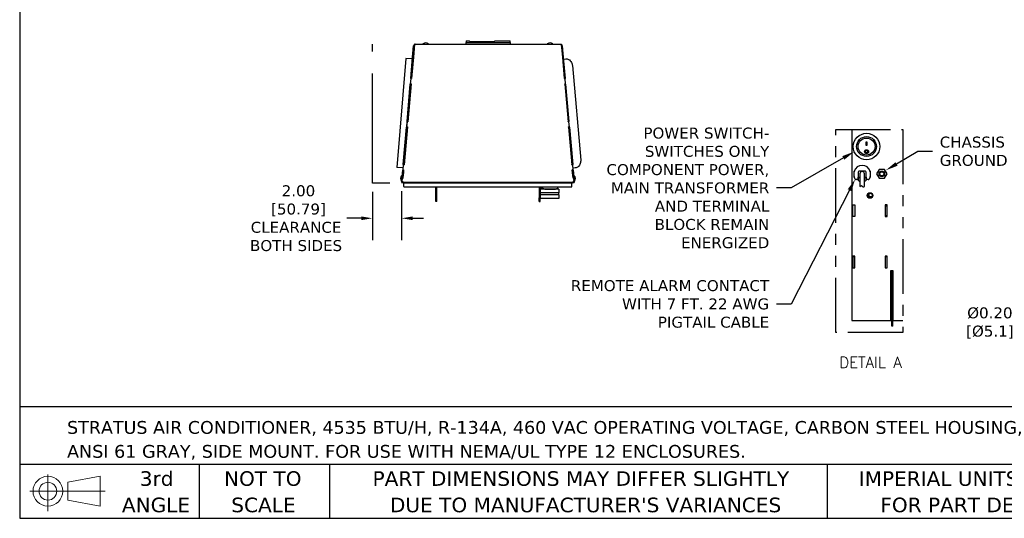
# Model space of a CAD drawing. Header units: inches. Extents: x -1 to 128, y 3 to 101.
# Tile 1 of 17: x -1 to 66, y 3 to 37. Entities that reach past the tile are written whole.
import ezdxf
from ezdxf import colors
from ezdxf.entities.mleader import LeaderData, LeaderLine
from ezdxf.enums import TextEntityAlignment as Align
from ezdxf.math import Vec2, Vec3

# ---------------------------------------------------------------- set-up
doc = ezdxf.new("R2010")
doc.units = ezdxf.units.IN
doc.header["$LTSCALE"] = 12
doc.header["$MEASUREMENT"] = 0
doc.header["$PDSIZE"] = -1
doc.linetypes.add('PHANTOM2', pattern=[1.25, 0.625, -0.125, 0.125, -0.125, 0.125, -0.125])
doc.linetypes.add('SLD-Solid', pattern=[0])
for name, color, linetype, lineweight in [('DIMENSIONS', 140, 'SLD-Solid', 25), ('DIMENSIONS @ 1', 140, 'SLD-Solid', 25), ('TEXT', 140, 'SLD-Solid', 25)]:
    doc.layers.add(name, color=color, linetype=linetype, lineweight=lineweight)
doc.layers.add('PHANTOM', color=130, linetype='PHANTOM2')
doc.styles.add('ROMANS', font='romans.shx')
doc.styles.add('SLDTEXTSTYLE0', font='verdana.ttf')
doc.styles.get("Standard").update_dxf_attribs({"font": 'verdana.ttf'})
doc.dimstyles.get("Standard").update_dxf_attribs({"dimtxt": 0.18, "dimasz": 0.18, "dimexe": 0.18, "dimexo": 0.0625, "dimgap": 0.09, "dimtad": 0, "dimtih": 1, "dimtoh": 1, "dimdec": 4, "dimzin": 0, "dimdsep": 46, "dimtxsty": 'Standard', "dimcen": 0.09, "dimadec": 0, "dimazin": 0, "dimtfac": 1, "dimtdec": 4, "dimtofl": 0, "dimtmove": 0, "dimatfit": 3, "dimfxl": 0, "dimtolj": 1, "dimtzin": 0, "dimarcsym": 0})

# ---------------------------------------------------------------- blocks, each defined once
blk = doc.blocks.new('Block11')
at = {"color": 7, "linetype": 'SLD-Solid', "lineweight": 18}
for p, q in [((1.223, 2.509), (1.223, 0)), ((2.589, 1.969), (4.807, 2.377)), ((4.807, 2.377), (4.807, 0.346)), ((0, 1.361), (5.137, 1.361)), ((2.589, 0.754), (2.589, 1.969)), ((2.589, 0.754), (4.807, 0.346))]:
    blk.add_line(p, q, dxfattribs=at)
for radius in [1.016, 0.607]:
    blk.add_circle((1.223, 1.361), radius, dxfattribs=at)
blk = doc.blocks.new('Block12')
at = {"color": 7, "linetype": 'Continuous'}
blk.add_blockref('Block11', (0, 0), dxfattribs=at)
blk = doc.blocks.new('SW_NOTE_0_1')
at = {"layer": 'TEXT', "color": 0, "char_height": 0.875, "attachment_point": 1, "style": 'SLDTEXTSTYLE0'}
for s, insert in [('STRATUS AIR CONDITIONER, 4535 BTU/H, R-134A, 460 VAC OPERATING VOLTAGE, CARBON STEEL HOUSING, ', (0, 1.111)), ('ANSI 61 GRAY, SIDE MOUNT. FOR USE WITH NEMA/UL TYPE 12 ENCLOSURES.', (0, -0.528))]:
    blk.add_mtext(s, dxfattribs=dict(at, insert=insert))
blk = doc.blocks.new('SW_NOTE_0_4')
at = {"layer": 'TEXT', "color": 0, "char_height": 1, "attachment_point": 1, "style": 'SLDTEXTSTYLE0'}
for s, insert in [('PART DIMENSIONS MAY DIFFER SLIGHTLY ', (0, 1.27)), ("DUE TO MANUFACTURER'S VARIANCES", (1.19, -0.536))]:
    blk.add_mtext(s, dxfattribs=dict(at, insert=insert))
blk = doc.blocks.new('SW_NOTE_0_5')
at = {"layer": 'TEXT', "color": 0, "char_height": 1, "attachment_point": 2, "style": 'SLDTEXTSTYLE0'}
for s, insert in [('NOT TO', (2.484, 1.27)), ('SCALE', (2.53, -0.536))]:
    blk.add_mtext(s, dxfattribs=dict(at, insert=insert))
blk = doc.blocks.new('SW_NOTE_0_6')
at = {"layer": 'TEXT', "color": 0, "char_height": 1, "attachment_point": 2, "style": 'SLDTEXTSTYLE0'}
for s, insert in [('3rd', (1.094, 1.27)), ('ANGLE', (1.048, -0.536))]:
    blk.add_mtext(s, dxfattribs=dict(at, insert=insert))
blk = doc.blocks.new('SW_NOTE_0_7')
at = {"layer": 'TEXT', "color": 0, "char_height": 1, "attachment_point": 1, "style": 'SLDTEXTSTYLE0'}
for s, insert in [('IMPERIAL UNITS USED ', (0, 1.27)), ('FOR PART DESIGN', (1.479, -0.536))]:
    blk.add_mtext(s, dxfattribs=dict(at, insert=insert))
blk = doc.blocks.new('*D133')
at = {"layer": 'Defpoints', "color": 0}
for p in [(22.87, 26.007), (24.87, 26.048), (24.87, 23.603)]:
    blk.add_point(p, dxfattribs=at)
at = {"layer": 'DIMENSIONS', "color": 0, "lineweight": -2}
for p, q in [((22.87, 25.407), (22.87, 22.103)), ((24.87, 25.448), (24.87, 22.103)), ((22.12, 23.603), (21.115, 23.603)), ((25.62, 23.603), (26.37, 23.603))]:
    blk.add_line(p, q, dxfattribs=at)
at = {"layer": 'DIMENSIONS', "color": 0}
for points in [[(22.12, 23.728), (22.12, 23.478), (22.87, 23.603)], [(25.62, 23.728), (25.62, 23.478), (24.87, 23.603)]]:
    blk.add_solid(points, dxfattribs=at)
at = {"layer": 'DIMENSIONS', "color": 0, "insert": (17.653, 23.603), "char_height": 0.75, "attachment_point": 5}
blk.add_mtext('\\A1; 2.00\\P [50.79]\\PCLEARANCE\\PBOTH SIDES', dxfattribs=at)
blk = doc.blocks.new('*D111')
at = {"layer": 'Defpoints', "color": 0}
for p in [(71.245, 19.477), (70.101, 18.359)]:
    blk.add_point(p, dxfattribs=at)
at = {"layer": 'DIMENSIONS', "color": 0, "lineweight": -2}
for p, q in [((70.583, 18.918), (70.763, 18.918)), ((70.673, 18.828), (70.673, 19.008))]:
    blk.add_line(p, q, dxfattribs=at)
at = {"layer": 'DIMENSIONS'}
for p, q in [((68.136, 16.439), (69.493, 17.765)), ((66.826, 16.439), (68.136, 16.439))]:
    blk.add_line(p, q, dxfattribs=at)
blk.add_solid([(69.394, 17.866), (69.592, 17.663), (70.101, 18.359)], dxfattribs=at)
at = {"layer": 'DIMENSIONS', "insert": (65.078, 16.439), "char_height": 0.75, "attachment_point": 5}
blk.add_mtext('\\A1;%%C0.20\\P[%%C5.1]', dxfattribs=at)

msp = doc.modelspace()

# ---------------------------------------------------------------- linework, layer by layer
for p, q in [((29.28639, 35.74579), (29.28639, 35.62467)), ((29.28639, 35.74579), (29.51139, 35.74579)), ((29.51139, 35.6934), (29.51139, 35.74579)), ((29.51139, 35.6934), (31.23139, 35.6934)), ((31.23139, 35.74579), (32.28639, 35.74579)), ((31.23139, 35.6934), (31.23139, 35.74579)), ((32.28639, 35.62467), (32.28639, 35.74579)), ((25.62016, 34.62402), (25.6875, 35.39373)), ((25.67794, 34.61897), (25.74528, 35.38867)), ((25.75641, 35.50446), (25.67994, 34.63039)), ((25.6875, 35.39373), (25.68794, 35.39878)), ((25.74528, 35.38867), (25.6875, 35.39373)), ((25.74528, 35.38867), (25.74572, 35.39373)), ((25.74629, 35.38988), (25.74538, 35.38996)), ((25.75126, 35.44667), (25.75135, 35.44667)), ((25.8035, 35.50446), (25.75641, 35.50446)), ((25.8035, 35.50467), (35.73591, 35.50467)), ((25.8035, 35.50467), (25.8035, 35.50446)), ((29.28639, 35.62467), (32.28639, 35.62467)), ((29.28639, 35.50467), (29.28639, 35.62467)), ((32.28639, 35.62467), (32.28639, 35.50467)), ((35.73591, 35.50467), (35.78298, 35.50467)), ((35.78298, 35.50467), (35.85947, 34.63039)), ((35.79302, 35.38993), (35.79338, 35.38996)), ((35.79413, 35.38867), (35.79369, 35.39373)), ((35.79413, 35.38867), (35.85191, 35.39373)), ((35.79413, 35.38867), (35.86147, 34.61897)), ((35.85191, 35.39373), (35.85147, 35.39878)), ((35.85191, 35.39373), (35.91925, 34.62402)), ((25.16618, 34.52939), (24.52998, 27.07267)), ((25.6097, 34.50446), (25.16618, 34.52939)), ((25.49338, 33.17501), (25.62016, 34.62402)), ((25.67994, 34.63039), (25.55089, 33.15541)), ((25.55116, 33.16995), (25.67794, 34.61897)), ((35.85947, 34.63039), (35.98851, 33.15541)), ((35.86147, 34.61897), (35.98824, 33.16995)), ((35.91925, 34.62402), (36.04602, 33.17501)), ((35.93033, 34.4974), (36.08621, 34.51103)), ((36.54105, 34.04591), (37.10652, 27.5826)), ((25.49292, 33.16967), (25.45905, 32.78254)), ((25.48245, 32.80538), (25.51336, 33.1586)), ((25.49338, 33.17501), (25.49292, 33.16967)), ((25.5507, 33.16461), (25.49292, 33.16967)), ((25.55116, 33.16995), (25.49338, 33.17501)), ((25.51336, 33.1586), (25.55089, 33.15541)), ((25.5507, 33.16461), (25.5499, 33.1555)), ((25.55116, 33.16995), (25.5507, 33.16461)), ((35.98824, 33.16995), (36.04602, 33.17501)), ((35.98871, 33.16461), (35.98824, 33.16995)), ((35.98851, 33.15541), (36.02605, 33.1586)), ((35.98871, 33.16461), (36.04649, 33.16967)), ((35.98951, 33.1555), (35.98871, 33.16461)), ((36.02605, 33.1586), (36.05695, 32.80538)), ((36.04649, 33.16967), (36.04602, 33.17501)), ((36.08036, 32.78254), (36.04649, 33.16967)), ((25.23586, 30.23149), (25.45905, 32.78254)), ((25.51999, 32.80219), (25.29337, 30.2119)), ((25.29364, 30.22644), (25.51683, 32.77748)), ((25.51683, 32.77748), (25.45905, 32.78254)), ((25.48245, 32.79531), (25.48245, 32.80538)), ((25.51999, 32.80219), (25.48245, 32.80538)), ((25.51912, 32.79219), (25.48245, 32.79531)), ((25.51812, 32.79228), (25.51683, 32.77748)), ((36.05695, 32.80538), (36.01941, 32.80219)), ((36.01941, 32.80219), (36.24604, 30.2119)), ((36.05695, 32.79531), (36.02029, 32.79219)), ((36.02258, 32.77748), (36.02129, 32.79228)), ((36.02258, 32.77748), (36.08036, 32.78254)), ((36.02258, 32.77748), (36.24577, 30.22644)), ((36.05695, 32.79531), (36.05695, 32.80538)), ((36.08036, 32.78254), (36.30355, 30.23149)), ((24.97834, 27.28797), (25.20152, 29.83902)), ((25.26247, 29.85867), (25.03585, 27.26838)), ((25.03611, 27.28292), (25.2593, 29.83397)), ((25.23539, 30.22615), (25.20152, 29.83902)), ((25.2593, 29.83397), (25.20152, 29.83902)), ((25.22493, 29.86186), (25.25583, 30.21508)), ((25.22493, 29.85179), (25.22493, 29.86186)), ((25.26247, 29.85867), (25.22493, 29.86186)), ((25.26159, 29.84868), (25.22493, 29.85179)), ((25.23586, 30.23149), (25.23539, 30.22615)), ((25.29317, 30.22109), (25.23539, 30.22615)), ((25.29364, 30.22644), (25.23586, 30.23149)), ((25.25583, 30.21508), (25.29337, 30.2119)), ((25.2606, 29.84876), (25.2593, 29.83397)), ((25.29317, 30.22109), (25.29237, 30.21198)), ((25.29364, 30.22644), (25.29317, 30.22109)), ((36.24577, 30.22644), (36.30355, 30.23149)), ((36.24623, 30.22109), (36.24577, 30.22644)), ((36.24604, 30.2119), (36.28358, 30.21508)), ((36.24623, 30.22109), (36.30401, 30.22615)), ((36.24703, 30.21198), (36.24623, 30.22109)), ((36.31448, 29.86186), (36.27694, 29.85867)), ((36.27694, 29.85867), (36.50356, 27.26838)), ((36.31448, 29.85179), (36.27781, 29.84868)), ((36.2801, 29.83397), (36.27881, 29.84876)), ((36.2801, 29.83397), (36.33788, 29.83902)), ((36.2801, 29.83397), (36.50329, 27.28292)), ((36.28358, 30.21508), (36.31448, 29.86186)), ((36.30401, 30.22615), (36.30355, 30.23149)), ((36.33788, 29.83902), (36.30401, 30.22615)), ((36.31448, 29.85179), (36.31448, 29.86186)), ((36.33788, 29.83902), (36.56107, 27.28797)), ((55.6502, 29.6746), (55.6502, 16.59734)), ((56.62159, 28.58504), (56.62159, 28.83542)), ((56.62159, 28.83542), (56.67159, 28.83542)), ((56.67159, 28.5913), (56.62159, 28.5913)), ((56.67159, 28.58504), (56.62159, 28.58504)), ((56.67159, 28.83542), (56.67159, 28.58504)), ((56.56059, 28.16446), (56.56059, 28.1623)), ((56.73259, 28.1623), (56.73259, 28.16446)), ((24.95716, 27.04591), (24.52998, 27.07267)), ((24.97787, 27.28263), (24.944, 26.8955)), ((24.9674, 26.91834), (24.99831, 27.27156)), ((24.97834, 27.28797), (24.97787, 27.28263)), ((25.03565, 27.27758), (24.97787, 27.28263)), ((25.03611, 27.28292), (24.97834, 27.28797)), ((24.99831, 27.27156), (25.03585, 27.26838)), ((25.03565, 27.27758), (25.03485, 27.26846)), ((25.03611, 27.28292), (25.03565, 27.27758)), ((36.50329, 27.28292), (36.56107, 27.28797)), ((36.50376, 27.27758), (36.50329, 27.28292)), ((36.50356, 27.26838), (36.5411, 27.27156)), ((36.50376, 27.27758), (36.56154, 27.28263)), ((36.50456, 27.26846), (36.50376, 27.27758)), ((36.5411, 27.27156), (36.572, 26.91834)), ((36.56154, 27.28263), (36.56107, 27.28797)), ((36.59541, 26.8955), (36.56154, 27.28263)), ((36.73935, 27.04555), (36.58347, 27.03191)), ((57.51591, 26.95054), (57.33924, 26.64454)), ((57.86925, 26.95054), (57.51591, 26.95054)), ((58.04592, 26.64454), (57.86925, 26.95054)), ((24.88158, 26.18201), (24.89813, 26.37124)), ((24.89813, 26.37124), (24.91935, 26.61381)), ((24.95591, 26.36618), (24.89813, 26.37124)), ((24.90822, 26.17609), (24.92509, 26.36888)), ((24.90822, 26.13508), (24.9252, 26.32916)), ((24.91935, 26.61381), (24.92594, 26.68911)), ((24.9252, 26.32916), (24.9252, 26.36887)), ((24.9252, 26.32916), (24.95357, 26.32792)), ((24.92594, 26.68911), (24.944, 26.8955)), ((25.00178, 26.89045), (24.944, 26.8955)), ((24.97624, 26.58712), (24.95357, 26.32792)), ((24.95591, 26.36618), (24.97713, 26.60875)), ((24.95614, 26.36882), (24.95714, 26.36878)), ((24.9674, 26.90827), (24.9674, 26.91834)), ((25.00494, 26.91516), (24.9674, 26.91834)), ((25.00407, 26.90516), (24.9674, 26.90827)), ((24.97106, 26.5279), (24.97007, 26.52799)), ((24.98518, 26.68928), (24.97624, 26.58712)), ((24.97713, 26.60875), (24.98372, 26.68405)), ((25.00397, 26.90517), (24.98297, 26.66507)), ((24.98297, 26.66507), (24.98306, 26.66507)), ((24.98372, 26.68405), (25.00178, 26.89045)), ((25.00494, 26.91516), (24.98518, 26.68928)), ((25.00307, 26.90524), (25.00178, 26.89045)), ((36.572, 26.91834), (36.53446, 26.91516)), ((36.53446, 26.91516), (36.55422, 26.68928)), ((36.572, 26.90827), (36.53534, 26.90516)), ((36.5687, 26.52799), (36.53569, 26.90519)), ((36.53763, 26.89045), (36.53633, 26.90524)), ((36.53763, 26.89045), (36.59541, 26.8955)), ((36.53763, 26.89045), (36.55569, 26.68405)), ((36.55422, 26.68928), (36.56316, 26.58712)), ((36.55569, 26.68405), (36.56227, 26.60875)), ((36.56227, 26.60875), (36.5835, 26.36618)), ((36.56316, 26.58712), (36.58584, 26.32792)), ((36.56834, 26.52796), (36.5687, 26.52799)), ((36.58262, 26.36879), (36.5687, 26.52799)), ((36.572, 26.90827), (36.572, 26.91834)), ((36.57805, 26.42107), (36.57869, 26.42112)), ((36.58092, 26.39567), (36.58028, 26.39561)), ((36.58227, 26.36878), (36.58327, 26.36882)), ((36.5835, 26.36618), (36.64128, 26.37124)), ((36.58584, 26.32792), (36.6142, 26.32916)), ((36.59541, 26.8955), (36.61347, 26.68911)), ((36.61347, 26.68911), (36.62005, 26.61381)), ((36.6142, 26.32916), (36.6142, 26.36887)), ((36.6142, 26.32916), (36.63118, 26.13508)), ((36.61432, 26.36888), (36.63118, 26.17609)), ((36.62005, 26.61381), (36.64128, 26.37124)), ((36.64128, 26.37124), (36.65783, 26.18201)), ((55.7991, 26.45768), (55.7991, 26.8228)), ((55.87318, 26.28018), (55.80439, 26.43306)), ((56.0691, 26.7628), (56.0691, 26.3048)), ((56.0691, 26.3048), (56.0691, 26.2448)), ((56.0821, 26.4228), (56.1421, 26.4228)), ((56.0821, 26.21023), (56.0821, 26.4228)), ((56.5651, 26.8228), (56.1291, 26.8228)), ((56.1421, 26.4228), (56.1621, 26.4228)), ((56.1621, 26.4228), (56.1621, 26.4068)), ((56.1971, 26.64454), (56.1971, 25.78715)), ((56.4971, 25.78715), (56.4971, 26.64454)), ((56.5321, 26.4228), (56.5521, 26.4228)), ((56.5321, 26.4068), (56.5321, 26.4228)), ((56.5521, 26.4228), (56.6121, 26.4228)), ((56.6121, 26.4228), (56.6121, 26.21023)), ((56.6251, 26.3048), (56.6251, 26.7628)), ((56.6251, 26.2448), (56.6251, 26.3048)), ((56.88982, 26.43306), (56.82102, 26.28018)), ((56.8951, 26.8228), (56.8951, 26.45768)), ((57.33924, 26.64454), (57.51591, 26.33854)), ((57.51591, 26.33854), (57.86925, 26.33854)), ((57.86925, 26.33854), (58.04592, 26.64454)), ((24.86982, 26.04767), (24.87027, 26.05273)), ((24.9276, 26.04262), (24.86982, 26.04767)), ((24.87027, 26.05277), (24.87214, 26.07413)), ((24.87027, 26.05273), (24.92804, 26.04767)), ((24.87214, 26.07413), (24.87961, 26.15951)), ((24.92992, 26.06908), (24.87214, 26.07413)), ((24.87961, 26.15951), (24.88158, 26.18201)), ((24.90822, 26.15701), (24.87961, 26.15951)), ((24.90853, 26.17965), (24.88158, 26.18201)), ((24.90822, 26.13508), (24.90822, 26.17609)), ((24.93659, 26.13384), (24.90822, 26.13508)), ((24.9276, 26.04262), (24.92804, 26.04767)), ((24.92805, 26.04772), (24.92992, 26.06908)), ((24.93659, 26.13384), (24.92905, 26.04767)), ((36.61036, 26.04767), (24.92905, 26.04767)), ((24.92992, 26.06908), (24.93559, 26.13388)), ((24.93295, 26.09967), (24.9336, 26.09967)), ((24.93311, 26.10507), (24.93306, 26.10507)), ((24.9333, 26.10777), (24.9343, 26.10768)), ((25.00993, 26.0339), (24.99629, 26.04767)), ((25.00993, 26.0339), (25.02596, 26.01374)), ((25.02596, 26.01374), (25.02596, 26.00666)), ((25.02631, 26.00666), (25.02596, 26.00666)), ((25.02596, 25.78666), (25.02596, 26.00666)), ((36.51281, 26.00666), (25.02631, 26.00666)), ((25.02631, 25.78666), (25.02631, 26.00666)), ((25.02631, 25.78666), (25.02631, 25.75666)), ((25.02631, 25.75666), (36.51281, 25.75666)), ((27.21037, 25.01939), (27.21037, 25.75666)), ((27.27238, 25.01939), (27.27238, 25.75666)), ((34.27069, 25.75666), (34.27069, 25.00666)), ((34.3327, 25.75666), (34.3327, 25.00666)), ((35.60788, 25.58577), (34.35388, 25.58577)), ((34.35388, 25.34827), (34.35388, 25.58577)), ((34.4145, 25.71598), (34.42845, 25.75666)), ((34.4805, 25.71598), (34.4145, 25.71598)), ((34.46279, 25.69277), (34.4145, 25.71598)), ((34.41854, 25.66256), (34.46279, 25.69277)), ((34.51444, 25.66256), (34.41854, 25.66256)), ((34.46683, 25.63934), (34.41854, 25.66256)), ((34.42043, 25.61256), (34.46683, 25.63934)), ((34.58806, 25.61256), (34.42043, 25.61256)), ((34.46683, 25.58577), (34.42043, 25.61256)), ((34.49217, 25.69277), (34.46279, 25.69277)), ((34.53965, 25.63934), (34.46683, 25.63934)), ((34.65388, 25.60066), (35.37788, 25.60066)), ((35.54133, 25.61256), (35.4437, 25.61256)), ((35.49493, 25.63934), (35.49212, 25.63934)), ((35.54322, 25.66256), (35.49493, 25.63934)), ((35.49493, 25.63934), (35.54133, 25.61256)), ((35.54133, 25.61256), (35.49493, 25.58577)), ((35.54322, 25.66256), (35.51732, 25.66256)), ((35.52673, 25.67382), (35.54322, 25.66256)), ((35.60788, 25.58577), (35.60788, 25.34827)), ((36.51281, 26.01374), (36.52883, 26.0339)), ((36.51281, 26.00666), (36.51281, 26.01374)), ((36.51281, 25.78666), (36.51281, 26.00666)), ((36.51281, 25.75666), (36.51281, 25.78666)), ((36.54247, 26.04767), (36.52883, 26.0339)), ((36.63118, 26.13508), (36.60282, 26.13384)), ((36.60282, 26.13384), (36.61036, 26.04767)), ((36.60546, 26.10777), (36.60318, 26.13385)), ((36.60382, 26.13388), (36.60949, 26.06908)), ((36.60546, 26.10777), (36.6051, 26.10774)), ((36.60547, 26.10777), (36.6057, 26.10507)), ((36.60566, 26.10507), (36.6057, 26.10507)), ((36.60581, 26.09967), (36.60581, 26.09967)), ((36.60949, 26.06908), (36.66727, 26.07413)), ((36.60949, 26.06908), (36.61136, 26.04772)), ((36.66914, 26.05277), (36.61136, 26.04772)), ((36.6118, 26.04262), (36.61136, 26.04767)), ((36.6118, 26.04262), (36.66958, 26.04767)), ((36.63087, 26.17965), (36.65783, 26.18201)), ((36.63118, 26.13508), (36.63118, 26.17609)), ((36.63118, 26.15701), (36.6598, 26.15951)), ((36.65783, 26.18201), (36.6598, 26.15951)), ((36.6598, 26.15951), (36.66727, 26.07413)), ((36.66727, 26.07413), (36.66914, 26.05277)), ((36.66958, 26.04767), (36.66914, 26.05273)), ((56.0691, 26.2448), (55.9279, 26.2448)), ((56.76631, 26.2448), (56.6251, 26.2448)), ((27.27238, 25.01939), (27.21037, 25.01939)), ((27.21037, 24.75667), (27.21037, 25.01939)), ((27.27238, 24.75667), (27.27238, 25.01939)), ((34.27069, 24.75666), (34.27069, 25.00666)), ((34.27069, 25.00666), (34.3327, 25.00666)), ((34.3327, 24.75666), (34.3327, 25.00666)), ((35.60788, 25.34827), (34.35388, 25.34827)), ((35.60788, 25.19827), (34.35388, 25.19827)), ((34.35388, 24.96077), (34.35388, 25.19827)), ((35.60788, 24.96077), (34.35388, 24.96077)), ((34.36288, 25.19827), (34.36288, 25.34827)), ((35.59888, 25.34827), (35.59888, 25.19827)), ((35.60788, 25.19827), (35.60788, 24.96077)), ((56.75411, 25.24729), (56.75411, 25.07183)), ((56.82017, 25.0762), (56.75411, 25.0762)), ((56.79754, 25.29009), (56.79754, 25.1702)), ((56.86401, 25.0762), (56.82017, 25.0762)), ((57.01543, 25.0762), (56.86401, 25.0762)), ((56.94154, 25.01461), (56.94154, 25.0762)), ((27.27238, 24.75667), (27.21037, 24.75667)), ((34.27069, 24.75666), (34.3327, 24.75666)), ((55.71334, 23.72034), (55.71334, 24.52034)), ((55.71334, 24.52034), (55.85334, 24.52034)), ((55.85334, 24.52034), (55.85334, 23.72034)), ((57.91334, 24.52034), (57.91334, 23.72034)), ((58.05334, 24.52034), (57.91334, 24.52034)), ((57.91334, 24.4522), (58.05334, 24.4522)), ((58.05334, 23.72034), (58.05334, 24.52034)), ((55.85334, 23.72034), (55.71334, 23.72034)), ((58.05334, 23.7762), (57.91334, 23.7762)), ((57.91334, 23.72034), (58.05334, 23.72034)), ((55.71334, 21.02034), (55.71334, 20.22034)), ((55.85334, 21.02034), (55.71334, 21.02034)), ((55.85334, 20.92133), (55.75433, 21.02034)), ((55.85334, 20.22034), (55.85334, 21.02034)), ((57.91334, 21.02034), (57.91334, 20.22034)), ((58.05334, 21.02034), (57.91334, 21.02034)), ((57.91334, 20.98485), (58.05334, 20.9895)), ((58.05334, 20.22034), (58.05334, 21.02034)), ((55.71334, 20.22034), (55.85334, 20.22034)), ((57.91334, 20.22034), (58.05334, 20.22034)), ((58.47457, 20.00052), (58.28657, 20.00052)), ((58.28657, 20.00052), (58.28657, 16.59734)), ((58.36754, 20.00052), (58.36754, 19.98054)), ((58.44258, 19.98054), (58.36754, 19.98054)), ((58.36754, 19.48054), (58.36754, 19.98054)), ((58.44258, 20.00052), (58.44258, 19.98054)), ((58.44258, 19.48054), (58.44258, 19.98054)), ((58.47457, 16.59734), (58.47457, 20.00052)), ((58.28657, 19.03047), (58.3222, 19.0099)), ((58.3222, 19.0099), (58.3222, 17.50879)), ((58.44258, 19.48054), (58.36754, 19.48054)), ((58.36754, 16.4212), (58.36754, 19.48054)), ((58.44258, 16.4212), (58.44258, 19.48054)), ((58.3222, 17.50879), (58.28657, 17.48821)), ((58.3222, 18.0085), (58.36754, 18.0085)), ((58.36754, 17.7585), (58.3222, 17.7585)), ((55.6502, 16.59734), (58.36754, 16.59734)), ((58.30518, 16.60711), (58.30518, 16.59734)), ((58.36754, 16.60711), (58.30518, 16.60711)), ((58.44258, 16.4212), (58.36754, 16.4212)), ((58.36754, 16.2212), (58.36754, 16.4212)), ((58.44258, 16.2212), (58.36754, 16.2212)), ((58.44258, 16.59734), (59.12518, 16.59734)), ((58.44258, 16.2212), (58.44258, 16.4212))]:
    msp.add_line(p, q)
for centre, radius in [((56.64659, 28.51054), 0.906), ((56.64659, 28.51054), 0.677), ((56.64659, 28.51053), 0.58), ((56.64653, 28.16143), 0.13459), ((56.64654, 28.16194), 0.08624), ((57.69258, 26.64454), 0.19), ((57.69258, 26.64454), 0.1389), ((56.88334, 25.15956), 0.19), ((56.88334, 25.15956), 0.1562)]:
    msp.add_circle(centre, radius)
for centre, radius, start, end in [((25.8035, 35.38867), 0.116, 114.43128, 175), ((25.8035, 35.38867), 0.058, 164.3450945, 175), ((25.8035, 35.38867), 0.116, 90, 93.4614195), ((26.3466, 35.52467), 0.02, 127.9936045, 270), ((26.52088, 35.30155), 0.30312, 90, 127.9936045), ((26.52088, 35.30155), 0.30312, 52.0063955, 90), ((26.69517, 35.52467), 0.02, 270, 52.0063955), ((34.8466, 35.52467), 0.02, 127.9936045, 270), ((35.02088, 35.30155), 0.30312, 90, 127.9936045), ((35.02088, 35.30155), 0.30312, 52.0063955, 90), ((35.19517, 35.52467), 0.02, 270, 52.0063955), ((35.73591, 35.38867), 0.116, 5, 65.56872), ((35.73591, 35.38867), 0.058, 5, 15.6549055), ((56.64652, 28.1641), 0.08664, 0.2433674, 179.7653756), ((56.3471, 26.64454), 0.57627, 18.0198895, 161.9801105), ((25.09701, 26.31378), 0.30312, 175, 212.9936045), ((25.09701, 26.31378), 0.30313, 137.0063955, 175), ((24.88992, 26.50685), 0.02, 355, 137.0063955), ((36.64948, 26.5069), 0.02, 42.9936045, 185), ((36.4424, 26.31384), 0.30312, 5, 42.9936045), ((36.4424, 26.31384), 0.30313, 327.0063955, 5), ((54.78186, 20.39448), 6.50831, 80.4726285, 81.0078134), ((55.8591, 26.45768), 0.06, 180, 204.2277453), ((55.9279, 26.3048), 0.06, 204.2277453, 270), ((56.1291, 26.7628), 0.06, 90, 180), ((56.3471, 26.5768), 0.40878, 227.1505535, 229.5885383), ((56.3471, 26.64454), 0.48, 234.6080483, 236.4899439), ((56.2421, 26.4068), 0.08, 180, 235.7711337), ((56.3471, 26.64454), 0.15, 0, 180), ((56.4521, 26.4068), 0.08, 304.2288663, 0), ((56.5651, 26.7628), 0.06, 0, 90), ((56.3471, 26.64454), 0.48, 303.2885847, 305.3919517), ((56.3471, 26.5768), 0.40878, 310.4114617, 312.8494465), ((56.76631, 26.3048), 0.06, 270, 335.7722547), ((57.73601, 21.47607), 5.41245, 98.9380068, 99.5815513), ((56.8351, 26.45768), 0.06, 335.7722547, 0), ((24.85954, 26.15961), 0.02, 212.9936045, 355), ((25.02596, 26.09967), 0.09301, 213.9872075, 270), ((25.05596, 25.78666), 0.03, 180, 188.7531407), ((34.65388, 25.78866), 0.188, 189.8001899, 270), ((35.37788, 25.78866), 0.188, 270, 350.1998101), ((36.51281, 26.09967), 0.09301, 270, 326.0127925), ((36.67986, 26.15966), 0.02, 185, 327.0063955), ((56.3471, 26.64454), 0.5, 233.0792668, 237.9945452), ((56.1421, 26.21023), 0.06, 180, 240.7845362), ((56.3471, 26.5768), 0.48, 240.7845362, 251.7900431), ((56.3471, 26.5768), 0.48, 288.2099569, 299.2154638), ((56.5521, 26.21023), 0.06, 299.2154638, 0), ((56.3471, 26.64454), 0.5, 302.0054548, 306.9207332)]:
    msp.add_arc(centre, radius, start, end)
for centre, start_param in [((56.82017, 25.1702), 4.82340349), ((56.86401, 25.1702), 4.71238898)]:
    msp.add_ellipse(centre, major_axis=(0, -0.094), ratio=0.70710678, start_param=start_param, end_param=6.28318531)
for points, knots in [([(36.08621, 34.51103), (36.14677, 34.51633), (36.2152, 34.50488), (36.36109, 34.42977), (36.43482, 34.35237), (36.51523, 34.19202), (36.53491, 34.11609), (36.54105, 34.04591)], [0, 0, 0, 0, 0.31245046, 0.31245046, 0.70255895, 0.70255895, 1, 1, 1, 1]), ([(56.78059, 28.16446), (56.78059, 28.12893), (56.76634, 28.09359), (56.71733, 28.04267), (56.68245, 28.02732), (56.61187, 28.027), (56.5769, 28.04197), (56.52721, 28.09283), (56.51285, 28.12816), (56.51259, 28.16379), (56.51259, 28.16411), (56.51259, 28.16442)], [0, 0, 0, 0, 0.125, 0.125, 0.25, 0.25, 0.375, 0.375, 0.5, 0.5, 0.501116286, 0.501116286, 0.501116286, 0.501116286]), ([(37.10652, 27.5826), (37.11274, 27.51145), (37.10644, 27.43202), (37.05499, 27.26415), (36.99983, 27.17925), (36.87169, 27.07663), (36.80291, 27.05111), (36.73935, 27.04555)], [0, 0, 0, 0, 0.30172116, 0.30172116, 0.6724597, 0.6724597, 1, 1, 1, 1])]:
    msp.add_open_spline(points, degree=3, knots=knots)
msp.add_spline([(56.1971, 25.78715), (56.29777, 25.8393), (56.42147, 25.75301), (56.4971, 25.78715)], degree=3)
at = {"layer": 'PHANTOM'}
for p, q in [((22.87037, 26.00666), (22.87037, 35.50467)), ((24.07133, 26.00666), (22.87037, 26.00666))]:
    msp.add_line(p, q, dxfattribs=at)
at = {"layer": 'PHANTOM', "ltscale": 0.5}
msp.add_lwpolyline([(54.54173, 15.78812), (54.54173, 29.6746), (59.12518, 29.6746), (59.12518, 15.78812), (54.54173, 15.78812)], dxfattribs=at)
at = {"layer": 'TEXT'}
for p, q in [((-1.23908, 101.19662), (-1.23908, 3.07211)), ((127.54934, 10.69033), (-1.23908, 10.69033)), ((127.54934, 6.75178), (-1.23908, 6.75178)), ((11.02648, 6.75178), (11.02648, 3.07211)), ((19.94153, 6.75178), (19.94153, 3.07211)), ((53.95426, 6.75178), (53.95426, 3.07211)), ((-1.23908, 3.07211), (127.54934, 3.07211))]:
    msp.add_line(p, q, dxfattribs=at)

# ---------------------------------------------------------------- block references
for name, p in [('SW_NOTE_0_1', (1.99806, 8.61945)), ('Block12', (-0.53453, 3.56875)), ('SW_NOTE_0_6', (7.02897, 5.02463)), ('SW_NOTE_0_5', (12.89188, 5.02463)), ('SW_NOTE_0_4', (22.87941, 5.02463)), ('SW_NOTE_0_7', (56.11196, 5.02463))]:
    msp.add_blockref(name, p, dxfattribs=at)

# ---------------------------------------------------------------- texts
at = {"layer": 'DIMENSIONS', "style": 'ROMANS'}
msp.add_text('DETAIL A', height=0.75, dxfattribs=at).set_placement((56.92267, 13.36234), align=Align.CENTER)

# ---------------------------------------------------------------- dimensions: what is measured, and where the dimension line sits
at = {"layer": 'DIMENSIONS'}
dim = msp.add_linear_dim(base=(24.86982, 23.60336), p1=(22.87037, 26.00666), p2=(24.86982, 26.04767), angle=180, text=' <>\\PCLEARANCE\\PBOTH SIDES', dimstyle='Standard', override={"dimtxt": 0.75, "dimasz": 0.75, "dimexe": 1.5, "dimexo": 0.6, "dimgap": 0.25, "dimdec": 2, "dimzin": 1, "dimpost": '\\X', "dimtdec": 2, "dimtzin": 1}, dxfattribs=at)
dim.commit()
dim.dimension.update_dxf_attribs({"geometry": '*D133', "text_midpoint": (17.65251, 23.60336), "dimtype": 160})
at = {"layer": 'DIMENSIONS @ 1'}
dim = msp.add_diameter_dim_2p(p1=(71.24515, 19.47675), p2=(70.10074, 18.35857), text='%%C0.20\\P[%%C5.1]', dimstyle='Standard', override={"dimscale": 1, "dimtxt": 0.75, "dimasz": 0.85, "dimgap": 0.15, "dimclrd": 256, "dimclrt": 256, "dimtix": 0, "dimtofl": 0, "dimtmove": 0, "dimatfit": 3, "dimlwd": 65535}, dxfattribs=at)
dim.commit()
dim.dimension.update_dxf_attribs({"geometry": '*D111', "text_midpoint": (65.07805, 16.43924), "dimtype": 131})

# ---------------------------------------------------------------- leaders
at = {"layer": 'DIMENSIONS'}
ml = msp.add_multileader_mtext('Standard', dxfattribs=at)
ml.set_content('POWER SWITCH-\\PSWITCHES ONLY\\PCOMPONENT POWER,\\PMAIN TRANSFORMER\\PAND TERMINAL\\PBLOCK REMAIN\\PENERGIZED', color=256)
ml.set_leader_properties(color=256, linetype='ByLayer', lineweight=-1)
ml.build(insert=Vec2(0, 0))
ml.multileader.update_dxf_attribs({"text_left_attachment_type": 2, "text_right_attachment_type": 2, "dogleg_length": 1, "arrow_head_size": 0.85})
ctx = ml.context
ctx.base_point, ctx.char_height, ctx.arrow_head_size, ctx.landing_gap_size, ctx.plane_origin = Vec3(38.41516, 25.68236), 0.75, 0.85, 0.5, Vec3(22.02779, 24.618)
ctx.left_attachment, ctx.right_attachment, ctx.text_align_type = 2, 2, 2
notes = []
notes.append((ctx, [(1, (1, 1, 0), (51.49994, 25.68236), (-1, 0), 1, [(0, [(55.80096, 28.15898)], 0, [])])]))
ctx.mtext.insert, ctx.mtext.alignment, ctx.mtext.flow_direction = Vec3(49.99994, 29.80736), 3, 5
ml = msp.add_multileader_mtext('Standard', dxfattribs=at)
ml.set_content('CHASSIS\\PGROUND', color=256)
ml.set_leader_properties(color=256, linetype='ByLayer', lineweight=-1)
ml.build(insert=Vec2(0, 0))
ml.multileader.update_dxf_attribs({"text_left_attachment_type": 2, "text_right_attachment_type": 2, "dogleg_length": 1, "arrow_head_size": 0.85})
ctx = ml.context
ctx.base_point, ctx.char_height, ctx.arrow_head_size, ctx.landing_gap_size, ctx.plane_origin = Vec3(61.15111, 28.18984), 0.75, 0.85, 0.5, Vec3(57.96266, 26.88097)
ctx.left_attachment, ctx.right_attachment = 2, 2
notes.append((ctx, [(0, (1, 1, 0), (60.15111, 28.18984), (1, 0), 1, [(0, [(57.96266, 26.88097)], 0, [])])]))
ctx.mtext.insert, ctx.mtext.flow_direction = Vec3(61.65111, 29.18984), 5
ml = msp.add_multileader_mtext('Standard', dxfattribs=at)
ml.set_content('REMOTE ALARM CONTACT\\PWITH 7 FT. 22 AWG\\PPIGTAIL CABLE', color=256)
ml.set_leader_properties(color=256, linetype='ByLayer', lineweight=-1)
ml.build(insert=Vec2(0, 0))
ml.multileader.update_dxf_attribs({"text_left_attachment_type": 2, "text_right_attachment_type": 2, "dogleg_length": 1, "arrow_head_size": 0.85})
ctx = ml.context
ctx.base_point, ctx.char_height, ctx.arrow_head_size, ctx.landing_gap_size, ctx.plane_origin = Vec3(35.95613, 17.71445), 0.75, 0.85, 0.5, Vec3(55.87318, 26.28018)
ctx.left_attachment, ctx.right_attachment, ctx.text_align_type = 2, 2, 2
notes.append((ctx, [(0, (1, 1, 0), (51.49138, 17.71445), (-1, 0), 1, [(0, [(55.87318, 26.28018)], 0, [])])]))
ctx.mtext.insert, ctx.mtext.alignment, ctx.mtext.flow_direction = Vec3(49.99138, 19.36917), 3, 5
for ctx, leaders in notes:
    for number, flags, end, landing, length, lines in leaders:
        leader = LeaderData()
        leader.index, (leader.has_last_leader_line, leader.has_dogleg_vector, leader.attachment_direction) = number, flags
        leader.last_leader_point, leader.dogleg_vector, leader.dogleg_length = Vec3(end), Vec3(landing), length
        for number, points, colour, breaks in lines:
            line = LeaderLine()
            line.index, line.vertices, line.color, line.breaks = number, Vec3.list(points), colors.encode_raw_color(colour), breaks
            leader.lines.append(line)
        ctx.leaders.append(leader)

doc.saveas('drawing.dxf')
